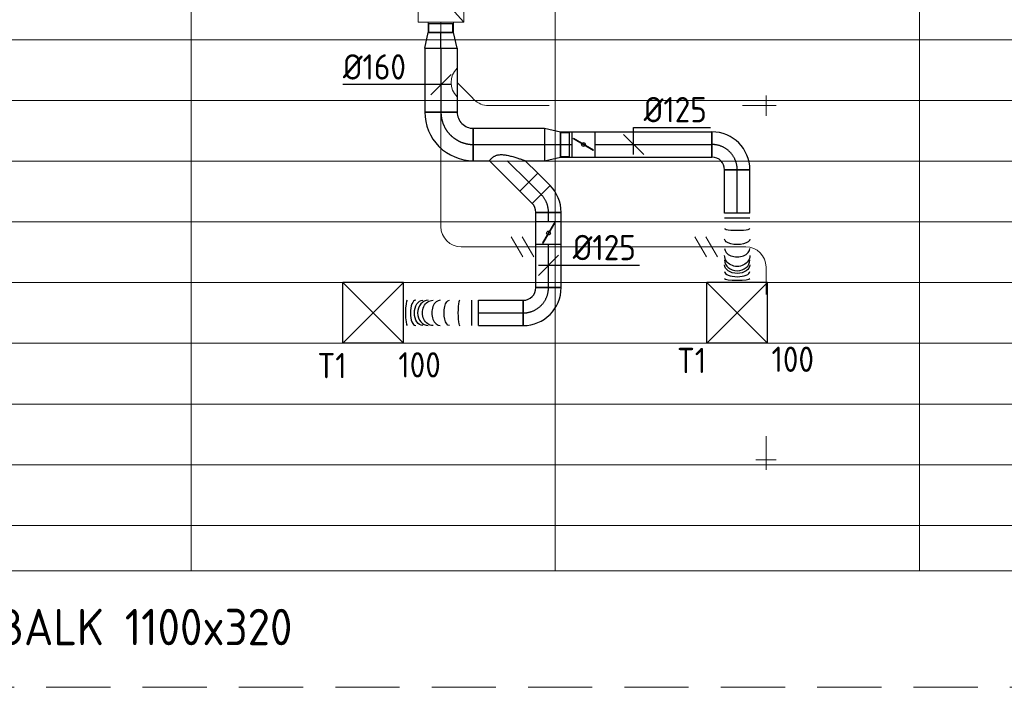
# Model space of a CAD drawing. Header units: millimetres. Extents: x -74969 to 28416, y 4400 to 50969.
# Tile 18 of 32: x -71760 to -66894, y 42802 to 46102. Entities that reach past the tile are written whole.
import ezdxf
from ezdxf.enums import TextEntityAlignment as Align

# ---------------------------------------------------------------- set-up
doc = ezdxf.new("R2010")
doc.units = ezdxf.units.MM
doc.header["$LTSCALE"] = 50
doc.linetypes.add('CENTER2', pattern=[28.575, 19.05, -3.175, 3.175, -3.175])
doc.linetypes.add('HIDDEN', pattern=[9.525, 6.35, -3.175])
for name, color, linetype, lineweight in [('WL570---_BESTAAND-HARTLIJN', 161, 'Continuous', 0), ('WL570---_BESTAAND-MAATVOERING', 161, 'Continuous', 0), ('WL570---_BESTAAND-TOEVOER', 200, 'Continuous', 0), ('WL570---_DEMONTEREN', 10, 'Continuous', 0)]:
    doc.layers.add(name, color=color, linetype=linetype, lineweight=lineweight)
for name, color, linetype in [('WL570---_TOEVOER', 200, 'Continuous'), ('WL570---_TOEVOER_HL', 1, 'Continuous'), ('WL570---_TOEVOER_RST', 3, 'Continuous'), ('WL570---_TOEVOER_RST_HL', 1, 'Continuous'), ('WM570---_TOEVOER', 2, 'Continuous'), ('WM570---_TOEVOER_PR', 2, 'Continuous'), ('WM570---_TOEVOER_RST_PR', 1, 'Continuous')]:
    doc.layers.add(name, color=color, linetype=linetype)
doc.layers.get('WL570---_DEMONTEREN').off()
doc.styles.add('BURO-025', font='ISO96.shx', dxfattribs={"height": 125})
doc.styles.add('ISO', font='ISO', dxfattribs={"height": 162})

# ---------------------------------------------------------------- blocks, each defined once
blk = doc.blocks.new('VBX1251250012525000')
blk.add_lwpolyline([(50, -112.5), (300, -112.5), (300, 112.5), (50, 112.5)], close=True)
for points in [[(50, 62.5), (0, 62.5), (0, -62.5), (50, -62.5)], [(300, -62.5), (350, -62.5), (350, 62.5), (300, 62.5)]]:
    blk.add_lwpolyline(points)
at = {"layer": 'WL570---_BESTAAND-HARTLIJN'}
blk.add_line((300, 0), (350, 0), dxfattribs=at)
at = {"layer": 'WL570---_BESTAAND-TOEVOER'}
blk.add_line((50, -112.5), (300, 112.5), dxfattribs=at)
blk = doc.blocks.new('OSV1601250650G')
blk.add_lwpolyline([(0, -80), (65.3, -62.5), (65.3, 62.5), (0, 80)], close=True)
at = {"layer": 'WL570---_BESTAAND-HARTLIJN'}
blk.add_line((0, 0), (65.3, 0), dxfattribs=at)
blk = doc.blocks.new('KARO')
for p, q in [((1, 0.5), (0, 0.5)), ((0, -0.5), (1, -0.5))]:
    blk.add_line(p, q)
at = {"invisible_edges": 15}
blk.add_3dface([(0, 0.5), (0, -0.5), (1, -0.5), (1, 0.5)], dxfattribs=at)
at = {"layer": 'WL570---_BESTAAND-HARTLIJN'}
blk.add_line((0, 0), (1, 0), dxfattribs=at)
blk = doc.blocks.new('OBO10000090H')
blk.add_lwpolyline([(50, -100, 0.414214), (-100, 50), (-100, -50, -0.414214), (-50, -100)], format="xyb", close=True)
at = {"invisible_edges": 15}
for points in [[(-91.3, -50.8), (-74, 47.7), (-100, 50), (-100, -50)], [(-82.9, -53), (-48.7, 41), (-74, 47.7), (-91.3, -50.8)], [(-75, -56.7), (-25, 29.9), (-48.7, 41), (-82.9, -53)], [(-67.9, -61.7), (-3.6, 14.9), (-25, 29.9), (-75, -56.7)], [(-61.7, -67.9), (14.9, -3.6), (-3.6, 14.9), (-67.9, -61.7)], [(-56.7, -75), (29.9, -25), (14.9, -3.6), (-61.7, -67.9)], [(-53, -82.9), (41, -48.7), (29.9, -25), (-56.7, -75)], [(-50.8, -91.3), (47.7, -74), (41, -48.7), (-53, -82.9)], [(-50, -100), (50, -100), (47.7, -74), (-50.8, -91.3)]]:
    blk.add_3dface(points, dxfattribs=at)
at = {"layer": 'WL570---_BESTAAND-HARTLIJN'}
blk.add_arc((-100, -100), 100, 0, 90, dxfattribs=at)
blk = doc.blocks.new('OBO10000045H')
blk.add_lwpolyline([(50, -41.4, 0.198912), (6.1, 64.6), (-64.6, -6.1, -0.198912), (-50, -41.4)], format="xyb", close=True)
at = {"invisible_edges": 15}
for points in [[(-61.7, -9.3), (14.9, 55), (6.1, 64.6), (-64.6, -6.1)], [(-59, -12.7), (22.9, 44.6), (14.9, 55), (-61.7, -9.3)], [(-56.7, -16.4), (29.9, 33.6), (22.9, 44.6), (-59, -12.7)], [(-54.7, -20.3), (35.9, 22), (29.9, 33.6), (-56.7, -16.4)], [(-53, -24.3), (41, 9.9), (35.9, 22), (-54.7, -20.3)], [(-51.7, -28.5), (44.9, -2.6), (41, 9.9), (-53, -24.3)], [(-50.8, -32.7), (47.7, -15.4), (44.9, -2.6), (-51.7, -28.5)], [(-50.2, -37.1), (49.4, -28.3), (47.7, -15.4), (-50.8, -32.7)], [(-50, -41.4), (50, -41.4), (49.4, -28.3), (-50.2, -37.1)]]:
    blk.add_3dface(points, dxfattribs=at)
at = {"layer": 'WL570---_BESTAAND-HARTLIJN'}
blk.add_arc((-100, -41.4), 100, 0, 45, dxfattribs=at)
blk = doc.blocks.new('OZA1250100045R')
blk.add_lwpolyline([(70.7, 0), (106.1, 35.4), (35.4, 106.1), (-70.7, 0)])
at = {"layer": 'WL570---_BESTAAND-HARTLIJN'}
blk.add_line((0, 0), (70.7, 70.7), dxfattribs=at)
at = {"layer": 'WL570---_BESTAAND-TOEVOER'}
blk.add_arc((0, 70.7), 100, 225, 315, dxfattribs=at)
blk = doc.blocks.new('OSV16010001110K')
blk.add_lwpolyline([(-112, -80), (0, -50), (0, 50), (-112, 80)], close=True)
at = {"layer": 'WL570---_BESTAAND-HARTLIJN'}
blk.add_line((-112, 0), (0, 0), dxfattribs=at)
blk = doc.blocks.new('OBO10000090ZE')
blk.add_lwpolyline([(-50, 0), (50, 0), (50, 100, 1), (-50, 100)], format="xyb", close=True)
at = {"layer": 'WL570---_BESTAAND-HARTLIJN'}
for points in [[(0, 0), (0, 150)], [(-50, 100), (50, 100)]]:
    blk.add_lwpolyline(points, dxfattribs=at)
blk = doc.blocks.new('OBO10000090R')
blk.add_lwpolyline([(150, -100, 0.414214), (0, 50), (0, -50, -0.414214), (50, -100)], format="xyb", close=True)
at = {"invisible_edges": 15}
for points in [[(8.7, -50.8), (26, 47.7), (0, 50), (0, -50)], [(17.1, -53), (51.3, 41), (26, 47.7), (8.7, -50.8)], [(25, -56.7), (75, 29.9), (51.3, 41), (17.1, -53)], [(32.1, -61.7), (96.4, 14.9), (75, 29.9), (25, -56.7)], [(38.3, -67.9), (114.9, -3.6), (96.4, 14.9), (32.1, -61.7)], [(43.3, -75), (129.9, -25), (114.9, -3.6), (38.3, -67.9)], [(47, -82.9), (141, -48.7), (129.9, -25), (43.3, -75)], [(49.2, -91.3), (147.7, -74), (141, -48.7), (47, -82.9)], [(50, -100), (150, -100), (147.7, -74), (49.2, -91.3)]]:
    blk.add_3dface(points, dxfattribs=at)
at = {"layer": 'WL570---_BESTAAND-HARTLIJN'}
blk.add_arc((0, -100), 100, 0, 90, dxfattribs=at)
blk = doc.blocks.new('UISO')
for p, q in [((0, 0.18), (1, 0.757)), ((0, 0), (1, 0.577))]:
    blk.add_line(p, q)
at = {"layer": 'WL570---_BESTAAND-TOEVOER'}
for p, q in [((0, 0.36), (1, 0.937)), ((0, -0.18), (1, 0.397))]:
    blk.add_line(p, q, dxfattribs=at)
blk = doc.blocks.new('Block plafond 6e verd noord')
at = {"color": 8, "linetype": 'Continuous', "lineweight": 13}
for p, q in [((1725, 0), (1725, -6450)), ((3525, 0), (3525, -6450)), ((5325, 0), (5325, -6450)), ((0, -3824.9), (21447.3, -3824.9)), ((0, -4124.9), (21447.3, -4124.9)), ((0, -4424.9), (21447.3, -4424.9)), ((0, -4724.9), (21447.3, -4724.9)), ((0, -5024.9), (21447.3, -5024.9)), ((0, -5324.9), (21447.3, -5324.9)), ((0, -5624.9), (21447.3, -5624.9)), ((0, -5924.9), (21447.3, -5924.9)), ((0, -6224.9), (21447.3, -6224.9)), ((0, -6450), (21450, -6450))]:
    blk.add_line(p, q, dxfattribs=at)
blk = doc.blocks.new('*U217')
at = {"color": 0, "ltscale": 10}
for p, q in [((150, 150, -2500), (-150, 150, -2500)), ((-150, -150, -2500), (-150, 150, -2500)), ((150, -150, -2500), (-150, 150, -2500)), ((-150, -150, -2500), (150, 150, -2500)), ((150, -150, -2500), (150, 150, -2500)), ((150, -150, -2500), (-150, -150, -2500))]:
    blk.add_line(p, q, dxfattribs=at)
at = {"layer": 'WL570---_TOEVOER_RST_HL', "linetype": 'CENTER2'}
blk.add_circle((0, 0, -2500), 0.075, dxfattribs=at)
at = {"layer": 'WL570---_TOEVOER_RST', "color": 2, "style": 'BURO-025'}
for tag in ['MC', 'Q']:
    blk.add_attdef(tag, text='', height=125, dxfattribs=at).set_placement((0, 0), align=Align.MIDDLE)
at = {"layer": 'WM570---_TOEVOER_RST_PR', "color": 2, "style": 'BURO-025'}
blk.add_attdef('POSNR', text='', height=125, dxfattribs=at).set_placement((0, 0), align=Align.MIDDLE)
blk = doc.blocks.new('*U379')
at = {"color": 0, "ltscale": 10}
for p, q in [((0, 80, -2700), (352, 80, -2700)), ((0, -80, -2700), (0, 80, -2700)), ((352, 80, -2700), (352, -80, -2700)), ((0, -80, -2700), (79.6, -80, -2700)), ((256.4, -80, -2700), (352, -80, -2700))]:
    blk.add_line(p, q, dxfattribs=at)
at = {"layer": 'WL570---_TOEVOER_HL', "linetype": 'CENTER2'}
blk.add_line((0, 0, -2700), (352, 0, -2700), dxfattribs=at)
at = {"layer": 'WM570---_TOEVOER_PR', "color": 2, "style": 'BURO-025'}
blk.add_attdef('POSNR', text='', height=125, dxfattribs=at).set_placement((0, 0), align=Align.MIDDLE)
blk = doc.blocks.new('*U380')
at = {"color": 0, "ltscale": 10}
for p, q in [((0, 80, -2700), (78.2, 62.5, -2700)), ((0, 80, -2700), (0, -80, -2700)), ((78.2, 62.5, -2700), (78.2, -62.5, -2700)), ((78.2, 59.375, -2700), (122.5, 59.375, -2700)), ((122.5, 59.375, -2700), (122.5, -59.375, -2700)), ((122.5, 59.375, -2700), (122.5, -59.375, -2700)), ((0, -80, -2700), (78.2, -62.5, -2700)), ((78.2, -59.375, -2700), (122.5, -59.375, -2700))]:
    blk.add_line(p, q, dxfattribs=at)
at = {"layer": 'WL570---_TOEVOER_HL', "linetype": 'CENTER2'}
blk.add_line((0, 0, -2700), (78.2, 0, -2700), dxfattribs=at)
for centre in [(0, 0, -2700), (78.2, 0, -2700)]:
    blk.add_circle(centre, 0.075, dxfattribs=at)
at = {"layer": 'WM570---_TOEVOER_PR', "color": 2, "style": 'BURO-025'}
blk.add_attdef('POSNR', text='', height=125, dxfattribs=at).set_placement((0, 0), align=Align.MIDDLE)
blk = doc.blocks.new('*U381')
at = {"color": 0, "ltscale": 10}
for p, q in [((0, 62.5, -2700), (85.8, 62.5, -2700)), ((0, -62.5, -2700), (0, 62.5, -2700)), ((85.8, 62.5, -2700), (85.8, -62.5, -2700)), ((0, -62.5, -2700), (85.8, -62.5, -2700))]:
    blk.add_line(p, q, dxfattribs=at)
at = {"layer": 'WL570---_TOEVOER_HL', "linetype": 'CENTER2'}
blk.add_line((0, 0, -2700), (85.8, 0, -2700), dxfattribs=at)
at = {"layer": 'WM570---_TOEVOER_PR', "color": 2, "style": 'BURO-025'}
blk.add_attdef('POSNR', text='', height=125, dxfattribs=at).set_placement((0, 0), align=Align.MIDDLE)
blk = doc.blocks.new('*U382')
at = {"color": 0, "ltscale": 10}
for p, q in [((0, 88.4, -2700), (62.1, 150.4, -2700)), ((62.1, 150.4, -2700), (150.4, 62.1, -2700)), ((0, -88.4, -2700), (150.4, 62.1, -2700))]:
    blk.add_line(p, q, dxfattribs=at)
blk.add_spline([(-0.3, -88.2, -2700), (-1, -87.6, -2700), (-2.2, -86.6, -2700), (-3.9, -85.1, -2700), (-6, -83.3, -2700), (-8.4, -81, -2700), (-11.1, -78.2, -2700), (-14.1, -75, -2700), (-17.1, -71.2, -2700), (-20.1, -66.9, -2700), (-23, -61.9, -2700), (-25.5, -56.2, -2700), (-27.7, -49.8, -2700), (-29.2, -42.6, -2700), (-30, -34.4, -2700), (-30, -25.5, -2700), (-29.2, -15.8, -2700), (-27.7, -5.5, -2700), (-25.5, 5.1, -2700), (-23, 15.9, -2700), (-20.1, 26.6, -2700), (-17.1, 37, -2700), (-14.1, 46.8, -2700), (-11.1, 55.9, -2700), (-8.4, 64.1, -2700), (-6, 71.3, -2700), (-3.9, 77.3, -2700), (-2.2, 82.1, -2700), (-1, 85.6, -2700), (-0.3, 87.7, -2700), (0, 88.4, -2700)], degree=3, dxfattribs=at)
at = {"layer": 'WL570---_TOEVOER_HL', "linetype": 'CENTER2'}
blk.add_line((0, 0, -2700), (106.3, 106.3, -2700), dxfattribs=at)
at = {"layer": 'WM570---_TOEVOER_PR', "color": 2, "style": 'BURO-025'}
blk.add_attdef('POSNR', text='', height=125, dxfattribs=at).set_placement((0, 0), align=Align.MIDDLE)
blk = doc.blocks.new('*U383')
at = {"color": 0, "ltscale": 10}
for p, q in [((-62.5, 125, -2700), (62.5, 125, -2700)), ((-125, -62.5, -2700), (-125, 62.5, -2700))]:
    blk.add_line(p, q, dxfattribs=at)
for radius, end in [(62.5, 0), (187.5, 360)]:
    blk.add_arc((-125, 125, -2700), radius, 270, end, dxfattribs=at)
at = {"layer": 'WL570---_TOEVOER_HL', "linetype": 'CENTER2'}
blk.add_arc((-125, 125, -2700), 125, 270, 0, dxfattribs=at)
at = {"layer": 'WM570---_TOEVOER_PR', "color": 2, "style": 'BURO-025'}
blk.add_attdef('POSNR', text='', height=125, dxfattribs=at).set_placement((0, 0), align=Align.MIDDLE)
blk = doc.blocks.new('*U384')
at = {"color": 0, "ltscale": 10}
for p, q in [((0, 80, -2700), (78.2, 62.5, -2700)), ((0, 80, -2700), (0, -80, -2700)), ((78.2, 62.5, -2700), (78.2, -62.5, -2700)), ((78.2, 59.375, -2700), (122.5, 59.375, -2700)), ((78.2, 59.375, -2700), (78.2, -59.375, -2700)), ((78.2, 59.375, -2700), (78.2, -59.375, -2700)), ((122.5, 59.375, -2700), (122.5, -59.375, -2700)), ((122.5, 59.375, -2700), (122.5, -59.375, -2700)), ((0, -80, -2700), (78.2, -62.5, -2700)), ((78.2, -59.375, -2700), (122.5, -59.375, -2700))]:
    blk.add_line(p, q, dxfattribs=at)
at = {"layer": 'WL570---_TOEVOER_HL', "linetype": 'CENTER2'}
blk.add_line((0, 0, -2700), (78.2, 0, -2700), dxfattribs=at)
for centre in [(0, 0, -2700), (78.2, 0, -2700)]:
    blk.add_circle(centre, 0.075, dxfattribs=at)
at = {"layer": 'WM570---_TOEVOER_PR', "color": 2, "style": 'BURO-025'}
blk.add_attdef('POSNR', text='', height=125, dxfattribs=at).set_placement((0, 0), align=Align.MIDDLE)
blk = doc.blocks.new('*U385')
at = {"color": 0, "ltscale": 10}
for p, q in [((-51.8, -62.5, -2700), (-51.8, 62.5, -2700)), ((-7.6, 80.8, -2700), (80.8, -7.6, -2700))]:
    blk.add_line(p, q, dxfattribs=at)
for radius in [62.6, 187.6]:
    blk.add_arc((-51.8, 125.1, -2700), radius, 270, 315, dxfattribs=at)
at = {"layer": 'WL570---_TOEVOER_HL', "linetype": 'CENTER2'}
blk.add_arc((-51.8, 125.1, -2700), 125.1, 270, 315, dxfattribs=at)
at = {"layer": 'WM570---_TOEVOER_PR', "color": 2, "style": 'BURO-025'}
blk.add_attdef('POSNR', text='', height=125, dxfattribs=at).set_placement((0, 0), align=Align.MIDDLE)
blk = doc.blocks.new('*U386')
at = {"color": 0, "ltscale": 10}
for p, q in [((0, 62.5, -2700), (213.3, 62.5, -2700)), ((0, -62.5, -2700), (0, 62.5, -2700)), ((0, -62.5, -2700), (213.3, -62.5, -2700))]:
    blk.add_line(p, q, dxfattribs=at)
at = {"layer": 'WL570---_TOEVOER_HL', "linetype": 'CENTER2'}
blk.add_line((0, 0, -2700), (213.3, 0, -2700), dxfattribs=at)
at = {"layer": 'WM570---_TOEVOER_PR', "color": 2, "style": 'BURO-025'}
blk.add_attdef('POSNR', text='', height=125, dxfattribs=at).set_placement((0, 0), align=Align.MIDDLE)
blk = doc.blocks.new('*U387')
at = {"ltscale": 10}
for p, q in [((-56.4, 62.5, -2700), (56.5, 62.5, -2700)), ((-56.4, -62.5, -2700), (-56.4, 62.5, -2700)), ((56.5, 62.5, -2700), (56.5, -62.5, -2700)), ((-49.4, 27.3, -2700), (-48.4, 29.1, -2700)), ((48.4, -29.1, -2700), (-49.4, 27.3, -2700)), ((49.4, -27.3, -2700), (-48.4, 29.1, -2700)), ((48.4, -29.1, -2700), (49.4, -27.3, -2700)), ((-56.4, -62.5, -2700), (56.5, -62.5, -2700))]:
    blk.add_line(p, q, dxfattribs=at)
blk.add_circle((0, 0, -2700), 9.41, dxfattribs=at)
at = {"layer": 'WL570---_TOEVOER', "color": 2, "style": 'BURO-025'}
blk.add_attdef('I', text='', height=125, dxfattribs=at).set_placement((0, 0), align=Align.MIDDLE)
at = {"layer": 'WM570---_TOEVOER_PR', "color": 2, "style": 'BURO-025'}
blk.add_attdef('POSNR', text='', height=125, dxfattribs=at).set_placement((0, 0), align=Align.MIDDLE)
blk = doc.blocks.new('*U388')
at = {"color": 0, "ltscale": 10}
for p, q in [((0, 62.5, -2700), (46, 62.5, -2700)), ((46, 62.5, -2700), (46, -62.5, -2700)), ((0, -62.5, -2700), (46, -62.5, -2700))]:
    blk.add_line(p, q, dxfattribs=at)
at = {"layer": 'WL570---_TOEVOER_HL', "linetype": 'CENTER2'}
blk.add_line((0, 0, -2700), (46, 0, -2700), dxfattribs=at)
at = {"layer": 'WM570---_TOEVOER_PR', "color": 2, "style": 'BURO-025'}
blk.add_attdef('POSNR', text='', height=125, dxfattribs=at).set_placement((0, 0), align=Align.MIDDLE)
blk = doc.blocks.new('*U389')
at = {"color": 0, "ltscale": 10}
for p, q in [((0, 80, -2700), (316.1, 80, -2700)), ((0, -80, -2700), (0, 80, -2700)), ((316.1, 80, -2700), (316.1, -80, -2700)), ((0, -80, -2700), (316.1, -80, -2700))]:
    blk.add_line(p, q, dxfattribs=at)
at = {"layer": 'WL570---_TOEVOER_HL', "linetype": 'CENTER2'}
blk.add_line((0, 0, -2700), (316.1, 0, -2700), dxfattribs=at)
at = {"layer": 'WM570---_TOEVOER_PR', "color": 2, "style": 'BURO-025'}
blk.add_attdef('POSNR', text='', height=125, dxfattribs=at).set_placement((0, 0), align=Align.MIDDLE)
blk = doc.blocks.new('*U390')
at = {"color": 0, "ltscale": 10}
for p, q in [((-80, 160, -2700), (80, 160, -2700)), ((-160, -80, -2700), (-160, 80, -2700))]:
    blk.add_line(p, q, dxfattribs=at)
for radius in [80, 240]:
    blk.add_arc((-160, 160, -2700), radius, 270, 0, dxfattribs=at)
at = {"layer": 'WL570---_TOEVOER_HL', "linetype": 'CENTER2'}
blk.add_arc((-160, 160, -2700), 160, 270, 0, dxfattribs=at)
at = {"layer": 'WM570---_TOEVOER_PR', "color": 2, "style": 'BURO-025'}
blk.add_attdef('POSNR', text='', height=125, dxfattribs=at).set_placement((0, 0), align=Align.MIDDLE)
blk = doc.blocks.new('*U391')
at = {"color": 0, "ltscale": 10}
for p, q in [((0, 62.5, -2700), (220.7, 62.5, -2700)), ((0, -62.5, -2700), (0, 62.5, -2700)), ((220.7, 62.5, -2700), (220.7, -62.5, -2700)), ((0, -62.5, -2700), (220.7, -62.5, -2700))]:
    blk.add_line(p, q, dxfattribs=at)
at = {"layer": 'WL570---_TOEVOER_HL', "linetype": 'CENTER2'}
blk.add_line((0, 0, -2700), (220.7, 0, -2700), dxfattribs=at)
at = {"layer": 'WM570---_TOEVOER_PR', "color": 2, "style": 'BURO-025'}
blk.add_attdef('POSNR', text='', height=125, dxfattribs=at).set_placement((0, 0), align=Align.MIDDLE)
blk = doc.blocks.new('*U392')
at = {"color": 0, "ltscale": 10}
for p, q in [((0, 62.5, -2700), (0, -62.5, -2700)), ((33, 62.5, -2700), (33, -62.5, -2700)), ((371.4, 62.5, -2700), (371.4, -62.5, -2700))]:
    blk.add_line(p, q, dxfattribs=at)
for centre, major_axis, ratio, start_param, end_param in [((92.8, 0, -2700), (0, -62.5), 0.142983, 0, 3.141593), ((189.5, 0, -2700), (0, -62.5), 0.65854, 0, 3.141593), ((248.2, 0, -2700), (0, 62.5), 0.846816, 3.141593, 6.283185), ((310.7, 0, -2700), (0, 62.5), 0.41749, 3.141593, 6.283185)]:
    blk.add_ellipse(centre, major_axis=major_axis, ratio=ratio, start_param=start_param, end_param=end_param, dxfattribs=at)
at = {"color": 0, "ltscale": 10, "extrusion": (0, 0, -1)}
for centre, major_axis, ratio, start_param, end_param in [((144.3, 0, -2700), (0, 62.5), 0.41749, 0, 3.141593), ((224.8, 0, -2700), (0, 62.5), 0.846816, 0, 3.141593), ((275.6, 0, -2700), (0, -62.5), 0.65854, 3.141593, 6.283185), ((350.6, 0, -2700), (0, -62.5), 0.142983, 3.141593, 6.283185)]:
    blk.add_ellipse(centre, major_axis=major_axis, ratio=ratio, start_param=start_param, end_param=end_param, dxfattribs=at)
at = {"layer": 'WM570---_TOEVOER_PR', "color": 2, "style": 'BURO-025'}
blk.add_attdef('POSNR', text='', height=125, dxfattribs=at).set_placement((0, 0), align=Align.MIDDLE)
blk = doc.blocks.new('*U393')
at = {"color": 0, "ltscale": 10}
for p, q in [((0, 62.5, -2700), (578.6, 62.5, -2700)), ((578.6, 62.5, -2700), (578.6, -62.5, -2700)), ((0, -62.5, -2700), (578.6, -62.5, -2700))]:
    blk.add_line(p, q, dxfattribs=at)
at = {"layer": 'WL570---_TOEVOER_HL', "linetype": 'CENTER2'}
blk.add_line((0, 0, -2700), (578.6, 0, -2700), dxfattribs=at)
at = {"layer": 'WM570---_TOEVOER_PR', "color": 2, "style": 'BURO-025'}
blk.add_attdef('POSNR', text='', height=125, dxfattribs=at).set_placement((0, 0), align=Align.MIDDLE)
blk = doc.blocks.new('*U394')
at = {"ltscale": 10}
for p, q in [((-56.4, 62.5, -2700), (56.4, 62.5, -2700)), ((-56.4, -62.5, -2700), (-56.4, 62.5, -2700)), ((56.4, 62.5, -2700), (56.4, -62.5, -2700)), ((-49.4, 27.3, -2700), (-48.4, 29.1, -2700)), ((48.4, -29.1, -2700), (-49.4, 27.3, -2700)), ((49.4, -27.3, -2700), (-48.4, 29.1, -2700)), ((48.4, -29.1, -2700), (49.4, -27.3, -2700)), ((-56.4, -62.5, -2700), (56.4, -62.5, -2700))]:
    blk.add_line(p, q, dxfattribs=at)
blk.add_circle((0, 0, -2700), 9.41, dxfattribs=at)
at = {"layer": 'WL570---_TOEVOER', "color": 2, "style": 'BURO-025'}
blk.add_attdef('I', text='', height=125, dxfattribs=at).set_placement((0, 0), align=Align.MIDDLE)
at = {"layer": 'WM570---_TOEVOER_PR', "color": 2, "style": 'BURO-025'}
blk.add_attdef('POSNR', text='', height=125, dxfattribs=at).set_placement((0, 0), align=Align.MIDDLE)
blk = doc.blocks.new('*U395')
at = {"color": 0, "ltscale": 10}
for p, q in [((0, 62.5, -2700), (57.7, 62.5, -2700)), ((0, -62.5, -2700), (0, 62.5, -2700)), ((0, -62.5, -2700), (57.7, -62.5, -2700))]:
    blk.add_line(p, q, dxfattribs=at)
at = {"layer": 'WL570---_TOEVOER_HL', "linetype": 'CENTER2'}
blk.add_line((0, 0, -2700), (57.7, 0, -2700), dxfattribs=at)
at = {"layer": 'WM570---_TOEVOER_PR', "color": 2, "style": 'BURO-025'}
blk.add_attdef('POSNR', text='', height=125, dxfattribs=at).set_placement((0, 0), align=Align.MIDDLE)
blk = doc.blocks.new('*U396')
at = {"color": 0, "ltscale": 10}
for p, q in [((0, 80, -2700), (78.2, 62.5, -2700)), ((0, 80, -2700), (0, -80, -2700)), ((78.2, 62.5, -2700), (78.2, -62.5, -2700)), ((0, -80, -2700), (78.2, -62.5, -2700))]:
    blk.add_line(p, q, dxfattribs=at)
at = {"layer": 'WL570---_TOEVOER_HL', "linetype": 'CENTER2'}
blk.add_line((0, 0, -2700), (78.2, 0, -2700), dxfattribs=at)
for centre in [(0, 0, -2700), (78.2, 0, -2700)]:
    blk.add_circle(centre, 0.075, dxfattribs=at)
at = {"layer": 'WM570---_TOEVOER_PR', "color": 2, "style": 'BURO-025'}
blk.add_attdef('POSNR', text='', height=125, dxfattribs=at).set_placement((0, 0), align=Align.MIDDLE)
blk = doc.blocks.new('*U397')
at = {"color": 0, "ltscale": 10}
for p, q in [((-62.5, 125, -2700), (62.5, 125, -2700)), ((-125, -62.5, -2700), (-125, 62.5, -2700))]:
    blk.add_line(p, q, dxfattribs=at)
for radius, end in [(62.5, 0), (187.5, 360)]:
    blk.add_arc((-125, 125, -2700), radius, 270, end, dxfattribs=at)
at = {"layer": 'WL570---_TOEVOER_HL', "linetype": 'CENTER2'}
blk.add_arc((-125, 125, -2700), 125, 270, 0, dxfattribs=at)
at = {"layer": 'WM570---_TOEVOER_PR', "color": 2, "style": 'BURO-025'}
blk.add_attdef('POSNR', text='', height=125, dxfattribs=at).set_placement((0, 0), align=Align.MIDDLE)
blk = doc.blocks.new('*U398')
at = {"color": 0, "ltscale": 10}
for p, q in [((0, 62.5, -2700), (214.3, 62.5, -2700)), ((0, -62.5, -2700), (0, 62.5, -2700)), ((214.3, 62.5, -2700), (214.3, -62.5, -2700)), ((0, -62.5, -2700), (214.3, -62.5, -2700))]:
    blk.add_line(p, q, dxfattribs=at)
at = {"layer": 'WL570---_TOEVOER_HL', "linetype": 'CENTER2'}
blk.add_line((0, 0, -2700), (214.3, 0, -2700), dxfattribs=at)
at = {"layer": 'WM570---_TOEVOER_PR', "color": 2, "style": 'BURO-025'}
blk.add_attdef('POSNR', text='', height=125, dxfattribs=at).set_placement((0, 0), align=Align.MIDDLE)
blk = doc.blocks.new('*U399')
at = {"color": 0, "ltscale": 10}
for p, q in [((0, 62.5, -2700), (0, -62.5, -2700)), ((24, 62.5, -2700), (24, -62.5, -2700)), ((343.3, 62.5, -2700), (343.3, -62.5, -2700))]:
    blk.add_line(p, q, dxfattribs=at)
for centre, major_axis, ratio, start_param, end_param in [((75.6, 0, -2700), (0, -62.5), 0.146726, 0, 3.141593), ((174.2, 0, -2700), (0, -62.5), 0.672827, 0, 3.141593), ((231.1, 0, -2700), (0, 62.5), 0.861127, 3.141593, 6.283185), ((287.6, 0, -2700), (0, 62.5), 0.427808, 3.141593, 6.283185)]:
    blk.add_ellipse(centre, major_axis=major_axis, ratio=ratio, start_param=start_param, end_param=end_param, dxfattribs=at)
at = {"color": 0, "ltscale": 10, "extrusion": (0, 0, -1)}
for centre, major_axis, ratio, start_param, end_param in [((128.3, 0, -2700), (0, 62.5), 0.427808, 0, 3.141593), ((209.5, 0, -2700), (0, 62.5), 0.861127, 0, 3.141593), ((255.7, 0, -2700), (0, -62.5), 0.672827, 3.141593, 6.283185), ((324.1, 0, -2700), (0, -62.5), 0.146726, 3.141593, 6.283185)]:
    blk.add_ellipse(centre, major_axis=major_axis, ratio=ratio, start_param=start_param, end_param=end_param, dxfattribs=at)
at = {"layer": 'WM570---_TOEVOER_PR', "color": 2, "style": 'BURO-025'}
blk.add_attdef('POSNR', text='', height=125, dxfattribs=at).set_placement((0, 0), align=Align.MIDDLE)
blk = doc.blocks.new('*U400')
at = {"layer": 'WM570---_TOEVOER', "color": 0, "ltscale": 10}
for p, q in [((-50, -50), (50, 50)), ((50, 0), (-484.7, 0))]:
    blk.add_line(p, q, dxfattribs=at)
at = {"layer": 'WM570---_TOEVOER', "color": 0, "style": 'BURO-025'}
blk.add_text('%%c160', height=125, dxfattribs=at).set_placement((-484.7, 25))
blk = doc.blocks.new('*U401')
at = {"layer": 'WM570---_TOEVOER', "color": 0, "ltscale": 10}
for p, q in [((-50, -50), (50, 50)), ((-50, 0), (450.2, 0))]:
    blk.add_line(p, q, dxfattribs=at)
at = {"layer": 'WM570---_TOEVOER', "color": 0, "style": 'BURO-025'}
blk.add_text('%%c125', height=125, dxfattribs=at).set_placement((119.8, 25))
blk = doc.blocks.new('*U402')
at = {"layer": 'WM570---_TOEVOER', "color": 0, "ltscale": 10}
for p, q in [((50, -50), (-50, 50)), ((0, 84.8), (380.4, 84.8)), ((0, -50), (0, 84.8))]:
    blk.add_line(p, q, dxfattribs=at)
at = {"layer": 'WM570---_TOEVOER', "color": 0, "style": 'BURO-025'}
blk.add_text('%%c125', height=125, dxfattribs=at).set_placement((50, 109.8))

msp = doc.modelspace()

# ---------------------------------------------------------------- linework, layer by layer
at = {"layer": 'WL570---_BESTAAND-MAATVOERING', "color": 7, "linetype": 'HIDDEN'}
for p, q in [((-73057.7, 43902.4), (-58484, 43902.4)), ((-73057.7, 42802.4), (-58730.7, 42802.4))]:
    msp.add_line(p, q, dxfattribs=at)

# ---------------------------------------------------------------- block references
msp.add_blockref('Block plafond 6e verd noord', (-72638.5, 49827.4))
at = {"layer": 'WL570---_BESTAAND-TOEVOER', "rotation": 270.000000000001}
msp.add_blockref('VBX1251250012525000', (-69678.2, 46390.4), dxfattribs=at)
at = {"layer": 'WL570---_DEMONTEREN'}
for name, p, rotation in [('OSV1601250650G', (-69678.2, 45975.2), 90.00000000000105), ('OZA1250100045R', (-69598.7, 45791.7), 270), ('OBO10000045H', (-69484.4, 45677.4), 225.0000000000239), ('OBO10000090ZE', (-68171.4, 45677.4), 270.000000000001), ('OSV16010001110K', (-69678.7, 45421.1), 270), ('OBO10000090H', (-69678.5, 44979.4), 180.000000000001), ('OBO10000090ZE', (-68071.4, 44027.4), 180.000000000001)]:
    msp.add_blockref(name, p, dxfattribs=dict(at, rotation=rotation))
for name, p, xscale, yscale, zscale, rotation in [('KARO', (-69678.7, 45533.1), 441.3135777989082, 160, 160, 90), ('KARO', (-69513.7, 45706.7), 20.25322287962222, 100, 100, 135.0000000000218), ('KARO', (-68171.4, 45677.4), 16.03765465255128, 100, 100, 180.000000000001), ('KARO', (-69678.7, 45421.1), 341.7354376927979, 100, 100, 270), ('UISO', (-69313.1, 45029.4), 100, 100, 100, 270), ('UISO', (-68404.9, 45029.4), 100, 100, 100, 270), ('KARO', (-68071.4, 44743.4), 135.9605199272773, 100, 100, 90), ('KARO', (-68071.4, 44027.4), 16.03765465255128, 100, 100, 90.000000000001)]:
    msp.add_blockref(name, p, dxfattribs=dict(at, xscale=xscale, yscale=yscale, zscale=zscale, rotation=rotation))
at = {"layer": 'WL570---_DEMONTEREN', "yscale": 100, "zscale": 100}
for p, xscale in [((-69442.5, 45677.4), 299.7924171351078), ((-69578.7, 44979.4), 1407.31816372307)]:
    msp.add_blockref('KARO', p, dxfattribs=dict(at, xscale=xscale))
at = {"layer": 'WL570---_DEMONTEREN'}
msp.add_blockref('OBO10000090R', (-68171.4, 44979.4), dxfattribs=at)
at = {"layer": 'WL570---_TOEVOER'}
for name, p, rotation in [('*U380', (-69678.2, 45961.4, 2700), 90), ('*U389', (-69678.2, 45961.4, 2700), 270), ('*U390', (-69678.2, 45485.2, 2700), 270), ('*U397', (-68213.8, 45485.2, 2700), 90), ('*U382', (-69350.2, 45405.2, 2700), 270), ('*U398', (-68213.8, 45145.9, 2700), 90), ('*U381', (-69183.3, 45238.3, 2700), 135), ('*U385', (-69146.7, 45201.7, 2700), 90), ('*U388', (-69146.7, 45103.9, 2700), 90), ('*U399', (-68213.8, 45145.9, 2700), 270), ('*U387', (-69146.7, 45047.4, 2700), 90), ('*U386', (-69146.7, 44777.7, 2700), 90), ('*U392', (-69492.4, 44652.7, 2700), 180)]:
    msp.add_blockref(name, p, dxfattribs=dict(at, rotation=rotation))
for name, p in [('*U379', (-69518.2, 45485.2, 2700)), ('*U384', (-69166.2, 45485.2, 2700)), ('*U396', (-69166.2, 45485.2, 2700)), ('*U395', (-69088, 45485.2, 2700)), ('*U394', (-68973.9, 45485.2, 2700)), ('*U393', (-68917.4, 45485.2, 2700)), ('*U383', (-69146.7, 44652.7, 2700)), ('*U391', (-69492.4, 44652.7, 2700))]:
    msp.add_blockref(name, p, dxfattribs=at)
ref = msp.add_blockref('*U217', (-70013.8, 44652.7, 2500), dxfattribs=at)
ref.add_attrib('Q', '100', (-69889, 44333.6), dxfattribs={"layer": 'WL570---_TOEVOER_RST', "color": 2, "height": 125, "style": 'BURO-025'})
ref.add_attrib('MC', 'T1', (-70289, 44330), dxfattribs={"layer": 'WL570---_TOEVOER_RST', "color": 2, "height": 125, "style": 'BURO-025'})
ref = msp.add_blockref('*U217', (-68213.8, 44652.7, 2500), dxfattribs=at)
ref.add_attrib('Q', '100', (-68044.4, 44361.3), dxfattribs={"layer": 'WL570---_TOEVOER_RST', "color": 2, "height": 125, "style": 'BURO-025'})
ref.add_attrib('MC', 'T1', (-68511.7, 44355.2), dxfattribs={"layer": 'WL570---_TOEVOER_RST', "color": 2, "height": 125, "style": 'BURO-025'})
at = {"layer": 'WM570---_TOEVOER'}
for name, p in [('*U400', (-69678.2, 45781.2, 2700)), ('*U402', (-68726.1, 45485.2, 2700)), ('*U401', (-69146.7, 44888.5, 2700))]:
    msp.add_blockref(name, p, dxfattribs=at)

# ---------------------------------------------------------------- texts
at = {"layer": 'WL570---_BESTAAND-MAATVOERING', "style": 'ISO'}
msp.add_text('BALK 1100x320', height=180, dxfattribs=at).set_placement((-71877, 43010.3))

doc.saveas('drawing.dxf')
